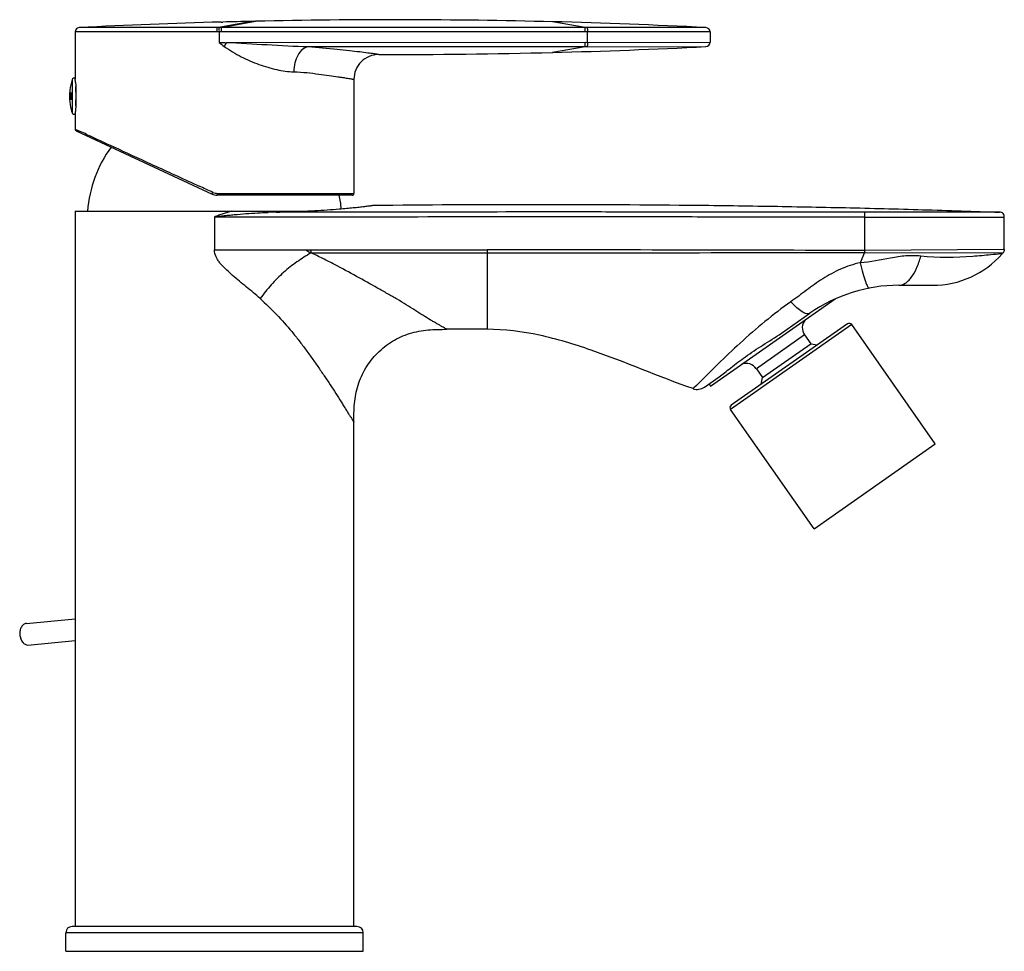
# Model space of a CAD drawing. Header units: millimetres. Extents: x 73 to 333, y -26 to 324.
# Tile 4 of 4: x 174 to 333, y 173 to 324. Entities that reach past the tile are written whole.
import ezdxf

# ---------------------------------------------------------------- set-up
doc = ezdxf.new("R2010")
doc.units = ezdxf.units.MM
doc.header["$LTSCALE"] = 30.734
doc.layers.get('0').update_dxf_attribs({"linetype": 'CONTINUOUS'})

msp = doc.modelspace()

# ---------------------------------------------------------------- linework, layer by layer
at = {"color": 9, "linetype": 'CONTINUOUS'}
for p, q in [((205.64, 322.66), (211.29, 323.66)), ((206.39, 322.67), (211.9, 323.67)), ((265.13, 322.66), (259.88, 323.58)), ((206.05, 321.97), (182.79, 321.94)), ((206.39, 322.67), (183.46, 322.64)), ((206.05, 321.97), (206.05, 320.24)), ((265.13, 322.67), (206.39, 322.67)), ((265.46, 322.66), (265.13, 322.66)), ((284.63, 322.64), (265.46, 322.66)), ((285.29, 321.94), (265.48, 321.97)), ((273.09, 321.95), (265.48, 321.97)), ((265.48, 320.24), (265.48, 321.96)), ((265.13, 319.54), (220.44, 319.54)), ((265.13, 319.54), (259.88, 318.62)), ((265.46, 319.54), (265.13, 319.54)), ((265.15, 320.24), (285.29, 320.27)), ((265.46, 319.54), (284.63, 319.57)), ((182.3, 314.26), (182.3, 308.88)), ((181.91, 311.07), (181.91, 312.08)), ((182.19, 311.07), (182.19, 312.07)), ((182.79, 306.25), (183.61, 305.88)), ((205.74, 295.87), (227.79, 295.87)), ((205.29, 292.05), (205.29, 286.76)), ((310.29, 286.66), (310.29, 292.05)), ((205.29, 286.76), (213.07, 286.76)), ((213.07, 286.76), (219.97, 286.76)), ((219.97, 286.76), (220.85, 286.76)), ((220.85, 286.76), (220.85, 286.27)), ((220.85, 286.76), (249.29, 286.76)), ((220.85, 286.27), (249.29, 286.27)), ((249.29, 286.76), (249.29, 273.92)), ((310.23, 286.33), (309.54, 284.67)), ((332.79, 286.79), (310.23, 286.66)), ((310.29, 286.33), (310.23, 286.33)), ((310.29, 286.41), (310.29, 286.66)), ((310.29, 286.33), (332.59, 286.26)), ((332.46, 286.12), (332.25, 286.1)), ((332.4, 286.26), (332.59, 286.26)), ((332.46, 286.12), (332.41, 286.11)), ((332.79, 286.79), (332.59, 286.79)), ((308.16, 274.68), (288.59, 260.97)), ((300.54, 273.01), (292.76, 267.56)), ((283.72, 265.48), (282.56, 264.34)), ((229.29, 176.49), (181.29, 176.49))]:
    msp.add_line(p, q, dxfattribs=at)
at = {"color": 7, "linetype": 'CONTINUOUS'}
for p, q in [((206.36, 323.53), (206.65, 323.54)), ((211.29, 323.66), (211.9, 323.67)), ((182.79, 321.94), (182.79, 314.39)), ((206.41, 321.97), (206.05, 321.97)), ((265.48, 321.96), (206.41, 321.97)), ((285.29, 321.94), (285.29, 320.27)), ((265.15, 320.24), (207.19, 320.2)), ((227.79, 314.29), (227.79, 295.87)), ((181.91, 312.07), (181.91, 312.07)), ((181.91, 312.07), (181.91, 311.07)), ((182.89, 313.13), (182.89, 310.01)), ((182.79, 308.79), (182.79, 308.75)), ((182.79, 308.78), (182.79, 308.75)), ((182.79, 308.75), (182.79, 306.25)), ((182.97, 305.98), (204.89, 295.76)), ((227.49, 295.57), (205.73, 295.57)), ((182.79, 293.02), (182.79, 177.49)), ((182.79, 293.02), (219.99, 293.02)), ((332.79, 286.79), (332.79, 292.02)), ((315.74, 281.03), (321.21, 281.03)), ((285.37, 264.76), (305.46, 278.82)), ((296.8, 273.29), (301.4, 276.51)), ((249.29, 273.92), (242.79, 273.92)), ((307.47, 274.8), (288.71, 261.67)), ((321.64, 255.43), (308.16, 274.68)), ((300.54, 273.01), (301.54, 271.6)), ((293.75, 266.15), (301.54, 271.6)), ((301.54, 271.6), (302.64, 271.43)), ((292.76, 267.56), (293.75, 266.15)), ((284.37, 264.59), (286.78, 266.27)), ((293.54, 265.05), (293.75, 266.15)), ((285.12, 265.11), (285.37, 264.76)), ((302.07, 241.72), (288.59, 260.97)), ((227.79, 177.49), (227.79, 258.92)), ((302.07, 241.72), (321.64, 255.43)), ((174.92, 226.42), (182.79, 227.17)), ((175.17, 222.94), (182.79, 223.66)), ((181.29, 173.49), (181.29, 176.49)), ((228.29, 177.49), (182.29, 177.49)), ((229.29, 173.49), (229.29, 176.49)), ((181.29, 173.49), (229.29, 173.49))]:
    msp.add_line(p, q, dxfattribs=at)
at = {"color": 9, "linetype": 'CONTINUOUS'}
for points in [[(183.54, 322.64), (183.51, 322.64), (183.47, 322.64), (183.47, 322.64), (183.48, 322.64), (183.46, 322.64)], [(284.63, 322.64), (284.61, 322.64), (284.62, 322.64), (284.61, 322.64), (284.59, 322.64), (284.57, 322.64)], [(284.57, 319.57), (284.59, 319.57), (284.61, 319.57), (284.62, 319.57), (284.61, 319.57), (284.63, 319.57)], [(182.79, 306.25), (182.8, 306.25), (183.04, 306.14)], [(283.72, 265.48), (283.04, 264.81), (282.67, 264.45), (282.56, 264.34)]]:
    msp.add_lwpolyline(points, dxfattribs=at)
at = {"color": 7, "linetype": 'CONTINUOUS'}
msp.add_lwpolyline([(182.79, 306.25), (182.79, 306.24), (182.82, 306.13), (182.88, 306.04), (182.96, 305.98)], dxfattribs=at)
for centre, radius, start, end in [((234.04, -676.12), 1000.04, 91.58604, 92.89954), ((234.04, -676.05), 999.96, 91.30363, 91.56963), ((234.04, -676.23), 1000.14, 88.51949, 91.26844), ((234.04, -676.12), 1000.04, 87.10046, 88.51927), ((183.49, 321.94), 0.7, 92.8999, 179.9821), ((284.59, 321.94), 0.7, 0.025, 87.1001), ((234.04, 1318.33), 1000.04, 271.48072, 272.89954), ((284.59, 320.27), 0.7, 272.8999, 359.975), ((231.79, 314.29), 4, 89.8716, 180), ((234.04, 1318.35), 1000.06, 269.87162, 271.48062), ((190.91, 311.56), 9.02, 162.6242, 173.6164), ((182.59, 314.17), 0.3, 47.5693, 162.6114), ((163.4, 312.2), 19.52, 5.6245, 6.4492), ((167.02, 312.53), 15.88, 4.593, 5.7088), ((190.89, 311.57), 9, 173.6294, 176.7804), ((160.48, 311.57), 22.46, 356.02, 3.98), ((190.91, 311.57), 9.02, 183.1966, 194.0551), ((190.89, 311.57), 9, 194.0653, 197.3866), ((182.59, 308.97), 0.3, 197.3886, 312.4307), ((204.73, 291.51), 20, 143.707, 175.6801), ((205.73, 297.57), 2, 245, 270), ((227.49, 295.87), 0.3, 270, 360), ((205.85, 291.51), 20, 5.3863, 11.7145), ((321.21, 296.03), 15, 270.0005, 318.6315), ((376.27, 247.53), 58.38, 138.4354, 138.6242), ((315.74, 256.03), 25, 90, 125), ((302.18, 274.16), 2, 139.2167, 215), ((307.76, 274.39), 0.5, 35, 125), ((291.12, 266.42), 2, 35, 110.7833), ((283.22, 266.22), 2, 250.7505, 305.0048), ((289, 261.26), 0.5, 125, 215), ((182.29, 176.49), 1, 90, 180), ((228.29, 176.49), 1, 0, 90)]:
    msp.add_arc(centre, radius, start, end, dxfattribs=at)
at = {"color": 9, "linetype": 'CONTINUOUS'}
for centre, radius, start, end in [((-48.83, -199.53), 556.29, 65.1846, 65.3025), ((950.61, 1964.42), 1827.31, 245.21734, 245.36818), ((68.33, 4.69), 321.81, 64.8662, 65.2983), ((205.74, 297.6), 1.73, 245.3059, 269.9772), ((216.32, 228.15), 64.7, 91.1688, 92.0818), ((216.67, 206.74), 86.11, 90.9243, 91.1082), ((210.2, 484.41), 191.63, 271.5096, 272.8923)]:
    msp.add_arc(centre, radius, start, end, dxfattribs=at)
for points, knots in [([(205.64, 322.66), (205.64, 322.64), (205.64, 322.57), (205.65, 322.33), (205.65, 322.12), (205.65, 321.97)], [0, 0, 0, 0, 0.101455, 0.323545, 1, 1, 1, 1]), ([(206.08, 322.1), (206.07, 322.17), (206.06, 322.29), (206.05, 322.47), (206.05, 322.58), (206.04, 322.65), (206.02, 322.67)], [0, 0, 0, 0, 0.369798, 0.678591, 0.893426, 1, 1, 1, 1]), ([(265.46, 322.66), (265.47, 322.64), (265.47, 322.56), (265.48, 322.42), (265.48, 322.21), (265.48, 322.05), (265.48, 321.97)], [0, 0, 0, 0, 0.101713, 0.324017, 0.638079, 1, 1, 1, 1]), ([(206.86, 319.6), (207.74, 318.99), (209.54, 317.89), (212.4, 316.65), (215.25, 315.83), (217.17, 315.5), (218.09, 315.5)], [0, 0, 0, 0, 0.264541, 0.523074, 0.770624, 1, 1, 1, 1]), ([(220.44, 319.53), (218.21, 319.56), (213.8, 319.83), (209.38, 320.1), (207.19, 320.19)], [0, 0, 0, 0, 0.503345, 1, 1, 1, 1]), ([(220.4, 319.53), (220.07, 319.49), (219.4, 319.15), (218.68, 318.2), (218.21, 316.94), (218.1, 315.99), (218.09, 315.5)], [0, 0, 0, 0, 0.196523, 0.429838, 0.703094, 1, 1, 1, 1]), ([(231.8, 318.29), (231.78, 318.29), (231.71, 318.3), (231.56, 318.32), (231.32, 318.36), (230.81, 318.43), (229.94, 318.55), (228.63, 318.72), (226.97, 318.91), (224.19, 319.21), (221.96, 319.41), (220.4, 319.53)], [0, 0, 0, 0, 0.005414, 0.018561, 0.039695, 0.069063, 0.152818, 0.268992, 0.415617, 0.588876, 1, 1, 1, 1]), ([(265.48, 320.24), (265.48, 320.16), (265.48, 320), (265.48, 319.79), (265.47, 319.64), (265.47, 319.56), (265.46, 319.54)], [0, 0, 0, 0, 0.353847, 0.678337, 0.901688, 1, 1, 1, 1]), ([(218.09, 315.5), (218.8, 315.49), (220.15, 315.39), (222.05, 315.15), (223.71, 314.92), (224.94, 314.75), (225.78, 314.62), (226.3, 314.54), (226.74, 314.47), (227.11, 314.41), (227.36, 314.36), (227.53, 314.34), (227.62, 314.32), (227.69, 314.31), (227.75, 314.3), (227.77, 314.3), (227.79, 314.29), (227.79, 314.29)], [0, 0, 0, 0, 0.217941, 0.415022, 0.587377, 0.732361, 0.793903, 0.84782, 0.893884, 0.931865, 0.961559, 0.973265, 0.982864, 0.990347, 0.995703, 0.998924, 1, 1, 1, 1]), ([(189.02, 303.39), (191.01, 302.47), (194.12, 301.04), (198.42, 299.06), (200.73, 298), (201.92, 297.46)], [0, 0, 0, 0, 0.462743, 0.7253, 1, 1, 1, 1]), ([(204.89, 295.76), (204.89, 295.76), (204.9, 295.77), (204.9, 295.78), (204.91, 295.8), (204.93, 295.85), (204.97, 295.93), (205, 295.99), (205.01, 296.03)], [0, 0, 0, 0, 0.019025, 0.074996, 0.166755, 0.293097, 0.629681, 1, 1, 1, 1]), ([(205.74, 295.87), (205.74, 295.83), (205.74, 295.76), (205.74, 295.68), (205.74, 295.62), (205.74, 295.59), (205.73, 295.58), (205.74, 295.57), (205.73, 295.57)], [0, 0, 0, 0, 0.369996, 0.706625, 0.83298, 0.924745, 0.980757, 1, 1, 1, 1]), ([(205.28, 292.03), (205.34, 292.08), (205.5, 292.1), (205.72, 292.14), (205.95, 292.18), (206.26, 292.22), (206.64, 292.26), (207.26, 292.33), (208.03, 292.4), (208.64, 292.45), (208.95, 292.48)], [0, 0, 0, 0, 0.061989, 0.124552, 0.187108, 0.249661, 0.374761, 0.499851, 0.749981, 1, 1, 1, 1]), ([(208.08, 293.02), (207.85, 292.95), (207.38, 292.8), (206.79, 292.61), (206.33, 292.45), (205.98, 292.33), (205.63, 292.19), (205.39, 292.11), (205.29, 292.04)], [0, 0, 0, 0, 0.248862, 0.498503, 0.62365, 0.748784, 0.874277, 1, 1, 1, 1]), ([(208.95, 292.48), (210.2, 292.59), (211.88, 292.72), (213.55, 292.79), (213.97, 292.81)], [0, 0, 0, 0, 0.750583, 1, 1, 1, 1]), ([(215, 293.02), (215.02, 292.99), (215.09, 292.91), (215.18, 292.85), (215.26, 292.84)], [0, 0, 0, 0, 0.298323, 1, 1, 1, 1]), ([(310.29, 292.83), (306.47, 292.85), (298.87, 292.84), (287.51, 292.85), (276.21, 292.86), (261.21, 292.87), (242.43, 292.86), (227.4, 292.85), (219.86, 292.84)], [0, 0, 0, 0, 0.126531, 0.252142, 0.376992, 0.501395, 0.749923, 1, 1, 1, 1]), ([(310.29, 292.04), (310.29, 292.14), (310.29, 292.33), (310.3, 292.59), (310.29, 292.74), (310.29, 292.82), (310.28, 292.83)], [0, 0, 0, 0, 0.387735, 0.724845, 0.93364, 1, 1, 1, 1]), ([(332.02, 292.82), (331.88, 292.83), (331.33, 292.82), (330.1, 292.83), (328.12, 292.83), (325.45, 292.83), (322.2, 292.82), (317.08, 292.82), (313.06, 292.82), (310.29, 292.83)], [0, 0, 0, 0, 0.019407, 0.076097, 0.168616, 0.292956, 0.444493, 0.617337, 1, 1, 1, 1]), ([(310.29, 292.03), (305.92, 292.05), (297.17, 292.04), (284.04, 292.06), (270.92, 292.06), (253.42, 292.07), (231.54, 292.05), (214.04, 292.04), (205.29, 292.03)], [0, 0, 0, 0, 0.124977, 0.249991, 0.37499, 0.499995, 0.749997, 1, 1, 1, 1]), ([(310.29, 292.04), (311.75, 292.03), (314.62, 292.02), (318.79, 292.02), (322.09, 292.02), (324.52, 292.02), (326.15, 292.02), (327.63, 292.03), (328.94, 292.03), (330.07, 292.03), (330.9, 292.03), (331.46, 292.03), (331.8, 292.03), (332.1, 292.03), (332.34, 292.03), (332.53, 292.02), (332.65, 292.03), (332.72, 292.02), (332.76, 292.03), (332.78, 292.02), (332.79, 292.03), (332.79, 292.02)], [0, 0, 0, 0, 0.195027, 0.38271, 0.555558, 0.63438, 0.707107, 0.773004, 0.831465, 0.881918, 0.923867, 0.941535, 0.956938, 0.97003, 0.980778, 0.989164, 0.995174, 0.997282, 0.998791, 0.999697, 1, 1, 1, 1]), ([(208.2, 282.62), (207.9, 282.89), (207.45, 283.31), (206.86, 283.89), (206.42, 284.32), (206.02, 284.79), (205.57, 285.49), (205.38, 286.08), (205.29, 286.49)], [0, 0, 0, 0, 0.248876, 0.373873, 0.499511, 0.624673, 0.74924, 1, 1, 1, 1]), ([(220.85, 286.27), (220.09, 285.79), (218.56, 284.84), (217.13, 283.72), (216.44, 283.11)], [0, 0, 0, 0, 0.493338, 1, 1, 1, 1]), ([(219.97, 286.76), (220.04, 286.72), (220.33, 286.55), (220.63, 286.38), (220.85, 286.27)], [0, 0, 0, 0, 0.254463, 1, 1, 1, 1]), ([(242.79, 273.92), (242.79, 273.92), (242.76, 273.93), (242.74, 273.95), (242.67, 273.98), (242.55, 274.05), (242.34, 274.18), (242.03, 274.35), (241.64, 274.58), (241.18, 274.84), (240.67, 275.13), (239.91, 275.58), (238.88, 276.2), (237.6, 277.02), (236.23, 277.9), (234.76, 278.79), (233.21, 279.68), (231.03, 280.91), (228.18, 282.5), (225.24, 284.1), (222.77, 285.36), (221.5, 285.97), (220.85, 286.27)], [0, 0, 0, 0, 0.000535, 0.002153, 0.004842, 0.008589, 0.019157, 0.033619, 0.051599, 0.072642, 0.096247, 0.121956, 0.178142, 0.238894, 0.303524, 0.371733, 0.442924, 0.516551, 0.669953, 0.831596, 0.915073, 1, 1, 1, 1]), ([(310.23, 286.66), (310.23, 286.58), (310.22, 286.46), (310.23, 286.35), (310.23, 286.33)], [0, 0, 0, 0, 0.761572, 1, 1, 1, 1]), ([(309.54, 284.67), (308.45, 284.44), (306.34, 283.73), (303.47, 282.14), (300.86, 280.26), (299.19, 278.98), (298.34, 278.38)], [0, 0, 0, 0, 0.25741, 0.511247, 0.758769, 1, 1, 1, 1]), ([(319.31, 285.74), (318.51, 285.83), (316.87, 285.82), (313.62, 285.34), (311.19, 284.75), (309.54, 284.67)], [0, 0, 0, 0, 0.24454, 0.495875, 1, 1, 1, 1]), ([(309.54, 284.67), (309.67, 284.1), (309.93, 283.08), (310.28, 281.92), (310.53, 281.21), (310.69, 280.86), (310.81, 280.65), (310.92, 280.56), (310.96, 280.57)], [0, 0, 0, 0, 0.401107, 0.714935, 0.831058, 0.917149, 0.972291, 1, 1, 1, 1]), ([(315.74, 281.03), (316.1, 281.03), (316.69, 281.23), (317.33, 281.75), (318.01, 282.53), (318.73, 283.87), (319.13, 285.07), (319.31, 285.74)], [0, 0, 0, 0, 0.175966, 0.278443, 0.394257, 0.669454, 1, 1, 1, 1]), ([(332.25, 286.1), (331.71, 286.05), (330.19, 285.9), (325.89, 285.51), (322.08, 285.41), (319.31, 285.74)], [0, 0, 0, 0, 0.125036, 0.352997, 1, 1, 1, 1]), ([(216.44, 283.11), (215.73, 282.49), (214.4, 281.14), (213.24, 279.64), (212.66, 278.89)], [0, 0, 0, 0, 0.497179, 1, 1, 1, 1]), ([(212.66, 278.89), (212.3, 279.2), (211.57, 279.84), (210.45, 280.75), (209.32, 281.67), (208.58, 282.3), (208.2, 282.62)], [0, 0, 0, 0, 0.24724, 0.496455, 0.747488, 1, 1, 1, 1]), ([(212.66, 278.89), (213.55, 278.05), (215.32, 276.33), (217.4, 274.04), (218.94, 272.07), (220.08, 270.56), (221.18, 269.05), (222.23, 267.54), (223.24, 266.07), (224.19, 264.64), (225.08, 263.25), (225.78, 262.13), (226.31, 261.28), (226.67, 260.7), (226.98, 260.19), (227.26, 259.75), (227.48, 259.41), (227.62, 259.18), (227.71, 259.04), (227.75, 258.98), (227.78, 258.94), (227.79, 258.92), (227.79, 258.92)], [0, 0, 0, 0, 0.14633, 0.293923, 0.369036, 0.444344, 0.519194, 0.592734, 0.663816, 0.731794, 0.797449, 0.860568, 0.889948, 0.917056, 0.941244, 0.961852, 0.97835, 0.990333, 0.994553, 0.997566, 0.999378, 1, 1, 1, 1]), ([(298.34, 278.38), (295.45, 276.35), (291.48, 273), (286.76, 268.53), (284.66, 266.42), (283.72, 265.48)], [0, 0, 0, 0, 0.542165, 0.79573, 1, 1, 1, 1]), ([(301.4, 276.51), (301.26, 276.41), (300.93, 276.4), (300.52, 276.54), (299.96, 276.85), (299.2, 277.45), (298.63, 278.04), (298.34, 278.38)], [0, 0, 0, 0, 0.13664, 0.231545, 0.347634, 0.640876, 1, 1, 1, 1])]:
    msp.add_open_spline(points, degree=3, knots=knots, dxfattribs=at)
for points in [[(206.05, 321.97), (206.06, 321.99), (206.06, 322.01), (206.07, 322.03)], [(206.07, 322.03), (206.07, 322.05), (206.08, 322.07), (206.07, 322.09)], [(206.05, 320.24), (206.32, 320.03), (206.59, 319.81), (206.86, 319.6)], [(207.19, 320.2), (207.07, 320.01), (206.96, 319.81), (206.86, 319.6)], [(201.92, 297.46), (202.21, 297.32), (202.51, 297.19), (202.81, 297.05)], [(219.86, 292.84), (218.32, 292.84), (216.78, 292.84), (215.24, 292.84)], [(205.29, 286.49), (205.28, 286.58), (205.29, 286.67), (205.29, 286.76)], [(310.23, 286.66), (289.91, 286.68), (269.6, 286.76), (249.29, 286.76)], [(249.29, 286.27), (269.6, 286.27), (289.91, 286.31), (310.23, 286.33)], [(310.29, 286.41), (310.29, 286.38), (310.29, 286.35), (310.29, 286.33)]]:
    msp.add_open_spline(points, degree=3, dxfattribs=at)
at = {"color": 7, "linetype": 'CONTINUOUS'}
for points, knots in [([(206.41, 321.97), (206.41, 322.05), (206.41, 322.21), (206.41, 322.42), (206.4, 322.57), (206.4, 322.65), (206.39, 322.67)], [0, 0, 0, 0, 0.359639, 0.673188, 0.896401, 1, 1, 1, 1]), ([(265.15, 321.96), (265.15, 322.05), (265.15, 322.21), (265.15, 322.42), (265.14, 322.56), (265.14, 322.64), (265.13, 322.66)], [0, 0, 0, 0, 0.360372, 0.673826, 0.89669, 1, 1, 1, 1]), ([(206.05, 320.24), (206.14, 320.24), (206.33, 320.23), (206.62, 320.23), (206.9, 320.22), (207.09, 320.2), (207.19, 320.2)], [0, 0, 0, 0, 0.250024, 0.500099, 0.749971, 1, 1, 1, 1]), ([(265.13, 319.54), (265.14, 319.57), (265.14, 319.64), (265.15, 319.79), (265.15, 320), (265.15, 320.16), (265.15, 320.24)], [0, 0, 0, 0, 0.102906, 0.325463, 0.63898, 1, 1, 1, 1]), ([(182.85, 313.8), (182.85, 313.75), (182.87, 313.53), (182.89, 313.3), (182.89, 313.13)], [0, 0, 0, 0, 0.217183, 1, 1, 1, 1]), ([(182.19, 312.07), (182.16, 312.05), (182.08, 312.04), (182, 312.07), (181.95, 312.07), (181.93, 312.07), (181.92, 312.07), (181.91, 312.08), (181.91, 312.08)], [0, 0, 0, 0, 0.4221, 0.730375, 0.840105, 0.920549, 0.975942, 1, 1, 1, 1]), ([(181.91, 311.07), (181.91, 311.06), (181.94, 311.07), (181.99, 311.06), (182.08, 311.07), (182.15, 311.07), (182.19, 311.07)], [0, 0, 0, 0, 0.077309, 0.270149, 0.578106, 1, 1, 1, 1]), ([(182.89, 310.01), (182.89, 309.85), (182.86, 309.44), (182.82, 309.03), (182.79, 308.78)], [0, 0, 0, 0, 0.377777, 1, 1, 1, 1]), ([(230.9, 293.95), (239.4, 294.05), (256.41, 294.14), (277.64, 294.05), (294.55, 293.82), (307.12, 293.58), (319.59, 293.26), (327.88, 292.96), (332.02, 292.82)], [0, 0, 0, 0, 0.252178, 0.50452, 0.629811, 0.753881, 0.877253, 1, 1, 1, 1]), ([(219.99, 293.02), (220.48, 293.04), (222.3, 293.13), (224.12, 293.25), (225.44, 293.36)], [0, 0, 0, 0, 0.272203, 1, 1, 1, 1]), ([(225.44, 293.36), (225.84, 293.39), (226.59, 293.46), (227.65, 293.56), (228.59, 293.66), (229.37, 293.75), (229.93, 293.82), (230.3, 293.87), (230.51, 293.89), (230.67, 293.92), (230.79, 293.93), (230.86, 293.95), (230.89, 293.94), (230.9, 293.95)], [0, 0, 0, 0, 0.217324, 0.412695, 0.583993, 0.72893, 0.845134, 0.891709, 0.930255, 0.960545, 0.982364, 0.995558, 1, 1, 1, 1]), ([(332.79, 292.02), (332.79, 292.13), (332.78, 292.34), (332.62, 292.63), (332.34, 292.8), (332.12, 292.82), (332.02, 292.82)], [0, 0, 0, 0, 0.249515, 0.499946, 0.750387, 1, 1, 1, 1]), ([(227.79, 258.92), (227.79, 259.92), (227.8, 261.94), (228.36, 264.94), (229.61, 267.75), (231.52, 270.18), (233.95, 272.09), (236.75, 273.35), (239.76, 273.91), (241.78, 273.92), (242.79, 273.92)], [0, 0, 0, 0, 0.123864, 0.24815, 0.373585, 0.499808, 0.625819, 0.750989, 0.875476, 1, 1, 1, 1]), ([(282.56, 264.34), (277.02, 266.27), (268.98, 269.8), (257.86, 273.18), (252.13, 273.92), (249.29, 273.92)], [0, 0, 0, 0, 0.506376, 0.755341, 1, 1, 1, 1]), ([(286.78, 266.27), (287.07, 266.48), (287.69, 266.95), (289.07, 268.06), (291.08, 269.62), (293.86, 271.41), (295.83, 272.61), (296.8, 273.29)], [0, 0, 0, 0, 0.087478, 0.19067, 0.434424, 0.711651, 1, 1, 1, 1]), ([(174.92, 226.42), (174.76, 226.41), (174.43, 226.27), (174.07, 225.85), (173.86, 225.27), (173.83, 224.62), (173.96, 223.98), (174.25, 223.43), (174.66, 223.04), (175.01, 222.94), (175.17, 222.94)], [0, 0, 0, 0, 0.104222, 0.220855, 0.353202, 0.496251, 0.640243, 0.775, 0.894524, 1, 1, 1, 1])]:
    msp.add_open_spline(points, degree=3, knots=knots, dxfattribs=at)
msp.add_open_spline([(332.79, 286.79), (332.79, 286.6), (332.72, 286.4), (332.59, 286.26)], degree=3, dxfattribs=at)

doc.saveas('drawing.dxf')
